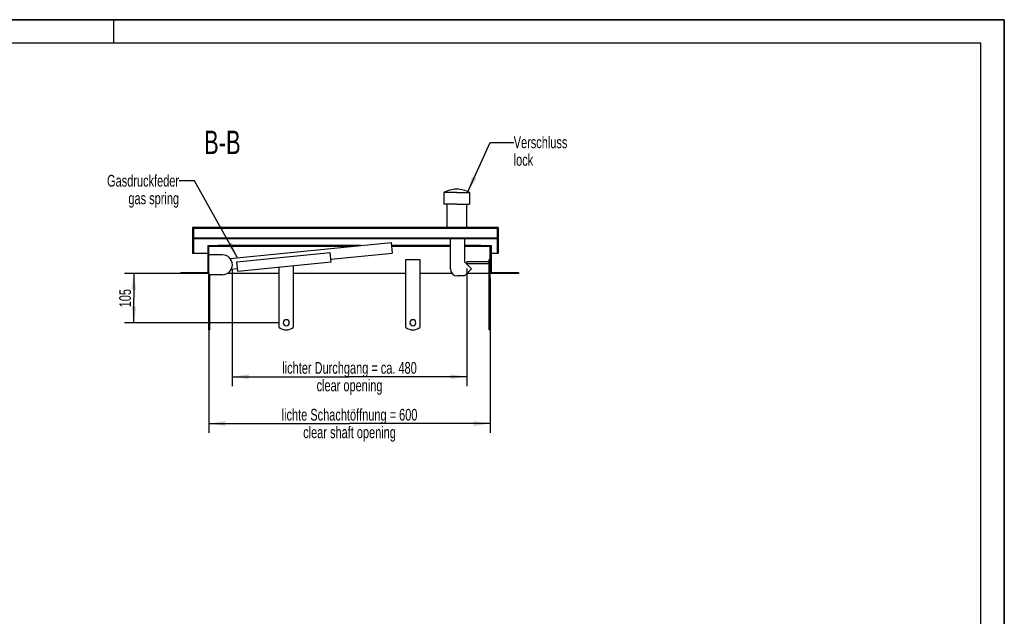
# Model space of a CAD drawing. Header units: millimetres. Extents: x 0 to 4200, y 0 to 2970.
# Tile 18 of 18: x 2100 to 4200, y 1697 to 2970. Entities that reach past the tile are written whole.
import ezdxf

# ---------------------------------------------------------------- set-up
doc = ezdxf.new("R2010")
doc.units = ezdxf.units.MM
doc.header["$LTSCALE"] = 231
doc.layers.get('0').update_dxf_attribs({"linetype": 'CONTINUOUS'})
for name, color, linetype in [('005_AXIS', 7, 'CONTINUOUS'), ('050_DIMENSIONING', 7, 'CONTINUOUS'), ('052_SYMBOLS', 7, 'CONTINUOUS'), ('053_NOTES', 7, 'CONTINUOUS')]:
    doc.layers.add(name, color=color, linetype=linetype)
doc.styles.get("Standard").update_dxf_attribs({"font": 'txt', "width": 0.7})
doc.dimstyles.new('DIMSTYLE_1', dxfattribs={"dimtxt": 25, "dimasz": 35, "dimexe": 2, "dimexo": 1, "dimtad": 1, "dimdec": 1, "dimtxsty": 'Standard', "dimblk": '_FILLED', "dimblk1": '_FILLED', "dimblk2": '_FILLED', "dimcen": 0.09, "dimazin": 2, "dimtp": 0.8, "dimtm": 0.8, "dimtfac": 1, "dimtdec": 1, "dimtofl": 0, "dimtmove": 0, "dimatfit": 3, "dimldrblk": '_FILLED', "dimfxl": 1, "dimtolj": 1, "dimarcsym": 0})
doc.dimstyles.new('DIMSTYLE_2', dxfattribs={"dimtxt": 25, "dimasz": 35, "dimexe": 2, "dimexo": 1, "dimtad": 1, "dimtxsty": 'Standard', "dimblk": '_FILLED', "dimblk1": '_FILLED', "dimblk2": '_FILLED', "dimcen": 0.09, "dimazin": 2, "dimtp": 0.3, "dimtm": 0.3, "dimtfac": 1, "dimtofl": 0, "dimtmove": 0, "dimatfit": 3, "dimldrblk": '_FILLED', "dimfxl": 1, "dimtolj": 1, "dimarcsym": 0})
doc.dimstyles.new('DIMSTYLE_3', dxfattribs={"dimtxt": 25, "dimasz": 35, "dimexe": 2, "dimexo": 1, "dimtad": 1, "dimtxsty": 'Standard', "dimblk": '_FILLED', "dimblk1": '_FILLED', "dimblk2": '_FILLED', "dimcen": 0.09, "dimazin": 2, "dimtp": 0.8, "dimtm": 0.8, "dimtfac": 1, "dimtofl": 0, "dimtmove": 0, "dimatfit": 3, "dimldrblk": '_FILLED', "dimfxl": 1, "dimtolj": 1, "dimarcsym": 0})
doc.dimstyles.get("Standard").update_dxf_attribs({"dimtxt": 25, "dimasz": 35, "dimexe": 2, "dimexo": 1, "dimtad": 1, "dimtxsty": 'Standard', "dimblk": '_FILLED', "dimblk1": '_FILLED', "dimblk2": '_FILLED', "dimcen": 0.09, "dimazin": 2, "dimtol": 1, "dimtp": 0.01, "dimtm": 0.01, "dimtfac": 1, "dimtofl": 0, "dimtmove": 0, "dimatfit": 3, "dimldrblk": '_FILLED', "dimfxl": 1, "dimtolj": 1, "dimarcsym": 0})

# ---------------------------------------------------------------- blocks, each defined once
blk = doc.blocks.new('_FILLED')
at = {"color": 0, "linetype": 'ByBlock'}
blk.add_solid([(0, 0), (-1, 0.143), (-1, -0.143)], dxfattribs=at)
blk = doc.blocks.new('*D6')
at = {"layer": '050_DIMENSIONING', "color": 2, "linetype": 'Continuous', "transparency": 16777216}
for p, q in [((2503.5, 2418.3), (2503.5, 2088.3)), ((3103.5, 2418.3), (3103.5, 2088.3)), ((2503.5, 2108.3), (2803.5, 2108.3)), ((3103.5, 2108.3), (2803.5, 2108.3))]:
    blk.add_line(p, q, dxfattribs=at)
at = {"layer": '050_DIMENSIONING', "color": 2, "linetype": 'Continuous', "transparency": 16777216, "xscale": 35, "yscale": 35, "zscale": 35, "rotation": 180}
blk.add_blockref('_FILLED', (2503.5, 2108.3), dxfattribs=at)
at = {"layer": '050_DIMENSIONING', "color": 2, "linetype": 'Continuous', "transparency": 16777216, "xscale": 35, "yscale": 35, "zscale": 35}
blk.add_blockref('_FILLED', (3103.5, 2108.3), dxfattribs=at)
at = {"layer": '050_DIMENSIONING', "color": 2, "linetype": 'Continuous', "transparency": 16777216, "insert": (2803.5, 2139.6), "char_height": 25, "width": 696.786, "attachment_point": 2, "line_spacing_factor": 0.9}
blk.add_mtext('lichte Schachtöffnung = 600\\Pclear shaft opening', dxfattribs=at)
blk = doc.blocks.new('*D9')
at = {"layer": '050_DIMENSIONING', "color": 2, "linetype": 'Continuous', "transparency": 16777216}
for p, q in [((2553.5, 2436.8), (2553.5, 2188.3)), ((3053.5, 2439.3), (3053.5, 2188.3)), ((2553.5, 2208.3), (2803.5, 2208.3)), ((3053.5, 2208.3), (2803.5, 2208.3))]:
    blk.add_line(p, q, dxfattribs=at)
at = {"layer": '050_DIMENSIONING', "color": 2, "linetype": 'Continuous', "transparency": 16777216, "xscale": 35, "yscale": 35, "zscale": 35, "rotation": 180}
blk.add_blockref('_FILLED', (2553.5, 2208.3), dxfattribs=at)
at = {"layer": '050_DIMENSIONING', "color": 2, "linetype": 'Continuous', "transparency": 16777216, "xscale": 35, "yscale": 35, "zscale": 35}
blk.add_blockref('_FILLED', (3053.5, 2208.3), dxfattribs=at)
at = {"layer": '050_DIMENSIONING', "color": 2, "linetype": 'Continuous', "transparency": 16777216, "insert": (2803.5, 2239.6), "char_height": 25, "width": 709.821, "attachment_point": 2, "line_spacing_factor": 0.9}
blk.add_mtext('lichter Durchgang = ca. 480\\Pclear opening', dxfattribs=at)
blk = doc.blocks.new('*D10')
at = {"layer": '050_DIMENSIONING', "color": 2, "linetype": 'Continuous', "transparency": 16777216}
for p, q in [((2493.5, 2428.3), (2323.5, 2428.3)), ((2343.5, 2428.3), (2343.5, 2375.8)), ((2343.5, 2323.3), (2343.5, 2375.8)), ((2652, 2323.3), (2323.5, 2323.3))]:
    blk.add_line(p, q, dxfattribs=at)
at = {"layer": '050_DIMENSIONING', "color": 2, "linetype": 'Continuous', "transparency": 16777216, "xscale": 35, "yscale": 35, "zscale": 35}
for p, rotation in [((2343.5, 2428.3), 90), ((2343.5, 2323.3), 270)]:
    blk.add_blockref('_FILLED', p, dxfattribs=dict(at, rotation=rotation))
at = {"layer": '050_DIMENSIONING', "color": 2, "linetype": 'Continuous', "transparency": 16777216, "insert": (2312.3, 2375.8), "char_height": 25, "width": 77.679, "attachment_point": 2, "rotation": 90, "line_spacing_factor": 0.9}
blk.add_mtext('105', dxfattribs=at)

msp = doc.modelspace()

# ---------------------------------------------------------------- hatches: boundary and pattern name
at = {"linetype": 'Continuous'}
h = msp.add_hatch(dxfattribs=at)
h.set_pattern_fill('B', color=2, scale=26.054165, angle=45, style=0, pattern_type=0)
h.set_pattern_definition([(45, (0, 0), (-18.42308, 18.42308), [])])
h.paths.add_polyline_path([(3163.544, 2428.293), (3103.544, 2428.293), (3103.544, 2486.293), (3083.544, 2486.293), (3083.544, 2488.293), (3105.544, 2488.293), (3105.544, 2430.293), (3163.544, 2430.293)])
edge = h.paths.add_edge_path()
edge.add_line((2503.544, 2428.293), (2443.544, 2428.293))
edge.add_line((2443.544, 2430.293), (2443.544, 2428.293))
edge.add_line((2443.544, 2430.293), (2501.544, 2430.293))
edge.add_line((2501.544, 2488.293), (2501.544, 2430.293))
edge.add_line((2501.544, 2488.293), (2523.544, 2488.293))
edge.add_line((2523.544, 2486.293), (2523.544, 2488.293))
edge.add_line((2523.544, 2486.293), (2503.544, 2486.293))
edge.add_line((2503.544, 2428.293), (2503.544, 2486.293))
edge = h.paths.add_edge_path()
edge.add_line((3120.544, 2471.293), (3118.544, 2471.293))
edge.add_line((3118.544, 2502.293), (3118.544, 2471.293))
edge.add_line((3118.544, 2502.293), (2470.544, 2502.293))
edge.add_line((2470.544, 2502.293), (2470.544, 2471.293))
edge.add_line((2470.544, 2471.293), (2468.544, 2471.293))
edge.add_line((2468.544, 2526.293), (2468.544, 2471.293))
edge.add_line((3120.544, 2526.293), (2468.544, 2526.293))
edge.add_line((3120.544, 2526.293), (3120.544, 2471.293))
edge.add_line((2470.544, 2524.293), (2470.544, 2503.543))
edge.add_line((3118.544, 2503.543), (2470.544, 2503.543))
edge.add_line((3118.544, 2524.293), (3118.544, 2503.543))
edge.add_line((3118.544, 2524.293), (2470.544, 2524.293))

# ---------------------------------------------------------------- linework, layer by layer
at = {"color": 7, "linetype": 'Continuous'}
for p, q in [((0, 2970), (4200, 2970)), ((4200, 0), (4200, 2970)), ((3004.494, 2601.293), (3004.494, 2576.293)), ((3059.494, 2601.293), (3059.494, 2576.293)), ((3010.794, 2576.293), (3010.794, 2526.293)), ((3053.194, 2576.293), (3053.194, 2526.293)), ((2570.355, 2526.293), (2468.544, 2526.293)), ((2468.544, 2526.293), (2468.544, 2471.293)), ((3118.544, 2524.293), (2470.544, 2524.293)), ((2470.544, 2524.293), (2470.544, 2503.543)), ((2756.961, 2526.293), (2570.355, 2526.293)), ((2848.858, 2526.293), (2756.961, 2526.293)), ((3020.356, 2526.293), (2848.858, 2526.293)), ((3120.544, 2526.293), (3020.356, 2526.293)), ((3076.044, 2526.293), (3076.044, 2526.393)), ((3076.044, 2526.393), (3098.044, 2526.393)), ((3098.044, 2526.293), (3098.044, 2526.393)), ((3098.044, 2526.393), (3098.06, 2526.393)), ((3098.06, 2526.393), (3098.194, 2526.393)), ((3098.194, 2526.393), (3098.419, 2526.393)), ((3098.419, 2526.293), (3098.419, 2526.393)), ((3100.044, 2526.293), (3100.044, 2526.393)), ((3100.044, 2526.393), (3112.044, 2526.393)), ((3112.044, 2526.293), (3112.044, 2526.393)), ((3113.459, 2526.293), (3113.459, 2526.393)), ((3113.459, 2526.293), (3113.459, 2526.393)), ((3113.459, 2526.393), (3113.544, 2526.393)), ((3113.544, 2526.293), (3113.544, 2526.393)), ((3113.544, 2526.393), (3118.544, 2526.393)), ((3118.544, 2526.293), (3118.544, 2526.393)), ((3118.544, 2526.393), (3118.575, 2526.393)), ((3118.544, 2524.293), (3118.544, 2503.543)), ((3118.575, 2526.393), (3118.629, 2526.393)), ((3118.629, 2526.293), (3118.629, 2526.393)), ((3118.629, 2526.293), (3118.629, 2526.393)), ((3120.544, 2526.293), (3120.544, 2471.293)), ((3118.544, 2503.543), (2470.544, 2503.543)), ((2470.544, 2502.293), (2470.544, 2471.293)), ((3118.544, 2502.293), (2470.544, 2502.293)), ((3018.544, 2438.293), (3018.544, 2502.293)), ((3048.544, 2502.293), (3048.544, 2453.293)), ((3118.544, 2502.293), (3118.544, 2471.293)), ((2501.544, 2488.293), (2501.544, 2430.293)), ((2501.544, 2488.293), (2523.544, 2488.293)), ((2503.544, 2428.293), (2503.544, 2486.293)), ((2523.544, 2486.293), (2503.544, 2486.293)), ((2523.544, 2486.293), (2523.544, 2488.293)), ((2827.97, 2488.293), (2523.544, 2488.293)), ((2807.97, 2486.293), (2523.544, 2486.293)), ((2548.952, 2460.391), (2892.4, 2494.736)), ((2892.4, 2494.736), (2894.688, 2471.85)), ((3018.544, 2488.293), (2893.044, 2488.293)), ((3018.544, 2486.293), (2893.244, 2486.293)), ((3083.544, 2488.293), (3048.544, 2488.293)), ((3083.544, 2486.293), (3048.544, 2486.293)), ((3083.544, 2488.293), (3105.544, 2488.293)), ((3083.544, 2486.293), (3083.544, 2488.293)), ((3103.544, 2486.293), (3083.544, 2486.293)), ((3103.544, 2428.293), (3103.544, 2486.293)), ((3105.544, 2488.293), (3105.544, 2430.293)), ((2470.544, 2471.293), (2468.544, 2471.293)), ((2501.544, 2471.293), (2470.544, 2471.293)), ((2532.544, 2468.293), (2503.544, 2468.293)), ((2563.146, 2453.268), (2762.154, 2473.169)), ((2764.144, 2453.268), (2762.154, 2473.169)), ((2763.597, 2458.741), (2894.688, 2471.85)), ((3103.544, 2458.293), (3101.544, 2458.293)), ((3101.544, 2313.293), (3101.544, 2458.293)), ((3118.544, 2471.293), (3105.544, 2471.293)), ((3120.544, 2471.293), (3118.544, 2471.293)), ((2551.375, 2437.518), (2564.589, 2438.84)), ((2553.544, 2447.293), (2553.544, 2446.793)), ((2565.136, 2433.367), (2563.146, 2453.268)), ((2565.136, 2433.367), (2764.144, 2453.268)), ((3048.544, 2453.293), (3063.544, 2438.293)), ((3063.544, 2438.293), (3048.544, 2423.293)), ((3101.544, 2453.293), (3053.544, 2453.293)), ((3053.544, 2449.293), (3053.544, 2453.293)), ((3101.544, 2449.293), (3053.544, 2449.293)), ((2443.544, 2430.293), (2443.544, 2428.293)), ((2443.544, 2430.293), (2501.544, 2430.293)), ((2503.544, 2428.293), (2443.544, 2428.293)), ((2503.544, 2428.293), (2503.544, 2425.793)), ((2532.544, 2425.793), (2503.544, 2425.793)), ((3048.544, 2423.293), (3033.544, 2423.293)), ((3103.544, 2313.293), (3103.544, 2428.293)), ((3163.544, 2428.293), (3103.544, 2428.293)), ((3105.544, 2430.293), (3163.544, 2430.293)), ((3163.544, 2430.293), (3163.544, 2428.293)), ((3101.544, 2308.293), (3101.544, 2313.293)), ((3103.544, 2313.293), (3101.544, 2313.293)), ((3103.544, 2308.293), (3103.544, 2313.293)), ((2505.544, 2308.293), (2503.544, 2308.293)), ((3103.544, 2308.293), (3101.544, 2308.293))]:
    msp.add_line(p, q, dxfattribs=at)
at = {"color": 3, "linetype": 'Continuous'}
for p, q in [((4200, 2970), (0, 2970)), ((2300, 2970), (2300, 2920)), ((4200, 2970), (4200, 0))]:
    msp.add_line(p, q, dxfattribs=at)
at = {"color": 5, "linetype": 'Continuous'}
for p, q in [((4150, 2920), (50, 2920)), ((4150, 50), (4150, 2920))]:
    msp.add_line(p, q, dxfattribs=at)
at = {"color": 9, "linetype": 'Continuous'}
msp.add_line((3098.194, 2526.293), (3098.194, 2526.393), dxfattribs=at)
at = {"color": 7, "linetype": 'Continuous'}
for centre, radius, start, end in [((3031.994, 2550.795), 57.5, 90, 118.571878), ((3031.994, 2550.795), 57.5, 61.428122, 90), ((2532.544, 2447.293), 21, 0, 90), ((2532.544, 2446.793), 21, 270, 360), ((3033.544, 2438.293), 15, 180, 270)]:
    msp.add_arc(centre, radius, start, end, dxfattribs=at)
at = {"layer": '005_AXIS', "color": 7, "linetype": 'Continuous'}
for p, q in [((3031.994, 2601.293), (3004.494, 2601.293)), ((3031.994, 2601.293), (3059.494, 2601.293)), ((3010.794, 2576.293), (3004.494, 2576.293)), ((3031.994, 2576.293), (3010.794, 2576.293)), ((3031.994, 2576.293), (3053.194, 2576.293)), ((3053.194, 2576.293), (3059.494, 2576.293)), ((2923.544, 2458.293), (2953.544, 2458.293)), ((2923.544, 2313.293), (2923.544, 2458.293)), ((2953.544, 2458.293), (2953.544, 2313.293)), ((2653.544, 2313.293), (2653.544, 2442.208)), ((2683.544, 2445.208), (2683.544, 2313.293)), ((2503.544, 2313.293), (2503.544, 2425.793)), ((2505.544, 2313.293), (2505.544, 2425.793)), ((2653.544, 2428.293), (2542.471, 2428.293)), ((2923.544, 2428.293), (2683.544, 2428.293)), ((3022.374, 2428.293), (2953.544, 2428.293)), ((3101.544, 2428.293), (3053.544, 2428.293)), ((2503.544, 2308.293), (2503.544, 2313.293)), ((2503.544, 2313.293), (2505.544, 2313.293)), ((2505.544, 2308.293), (2505.544, 2313.293))]:
    msp.add_line(p, q, dxfattribs=at)
for centre, radius, start, end in [((2668.544, 2333.293), 25, 233.130102, 306.869898), ((2668.544, 2323.293), 6.5, 0, 180), ((2668.544, 2323.293), 6.5, 180, 360), ((2938.544, 2333.293), 25, 233.130102, 306.869898), ((2938.544, 2323.293), 6.5, 0, 180), ((2938.544, 2323.293), 6.5, 180, 360)]:
    msp.add_arc(centre, radius, start, end, dxfattribs=at)

# ---------------------------------------------------------------- texts
at = {"layer": '052_SYMBOLS', "color": 2, "linetype": 'Continuous', "insert": (2571.265, 2733.295), "char_height": 50, "width": 171.42857, "attachment_point": 3, "line_spacing_factor": 0.9}
msp.add_mtext('B-B', dxfattribs=at)
at = {"layer": '053_NOTES', "color": 2, "linetype": 'Continuous', "char_height": 25, "line_spacing_factor": 0.9}
for s, insert, width, attachment_point in [('Verschluss\\Plock', (3153.655, 2720.795), 266.07143, 1), ('Gasdruckfeder\\Pgas spring', (2439.867, 2638.793), 344.64286, 3)]:
    msp.add_mtext(s, dxfattribs=dict(at, insert=insert, width=width, attachment_point=attachment_point))

# ---------------------------------------------------------------- dimensions: what is measured, and where the dimension line sits
at = {"layer": '050_DIMENSIONING', "color": 2, "linetype": 'Continuous'}
dim = msp.add_linear_dim(base=(2553.544, 2208.304), p1=(3053.544, 2440.293), p2=(2553.544, 2437.793), angle=180, text='lichter Durchgang = ca. <>\\Pclear opening', dimstyle='DIMSTYLE_3', dxfattribs=at)
dim.commit()
dim.dimension.update_dxf_attribs({"geometry": '*D9', "text_midpoint": (2803.544, 2208.304), "dimtype": 160})
dim = msp.add_linear_dim(base=(2343.544, 2323.293), p1=(2494.544, 2428.293), p2=(2653.044, 2323.293), angle=270, dimstyle='DIMSTYLE_2', dxfattribs=at)
dim.commit()
dim.dimension.update_dxf_attribs({"geometry": '*D10', "text_midpoint": (2343.544, 2372.221), "dimtype": 160})
dim = msp.add_linear_dim(base=(3103.544, 2108.304), p1=(2503.544, 2419.293), p2=(3103.544, 2419.293), text='lichte Schachtöffnung = <>\\Pclear shaft opening', dimstyle='DIMSTYLE_1', dxfattribs=at)
dim.commit()
dim.dimension.update_dxf_attribs({"geometry": '*D6', "text_midpoint": (2803.544, 2108.304), "dimtype": 160})

# ---------------------------------------------------------------- leaders
at = {"layer": '053_NOTES', "color": 2, "linetype": 'Continuous', "annotation_type": 0, "has_hookline": 1, "hookline_direction": 1}
for points, text_width in [([(3054.97, 2601.293), (3103.655, 2708.295), (3153.655, 2708.295)], 166.695), ([(2564.512, 2461.947), (2473.099, 2626.293), (2439.867, 2626.293)], 221.995)]:
    msp.add_leader(points, dimstyle='Standard', override={"dimtad": 0}, dxfattribs=dict(at, text_width=text_width))

doc.saveas('drawing.dxf')
